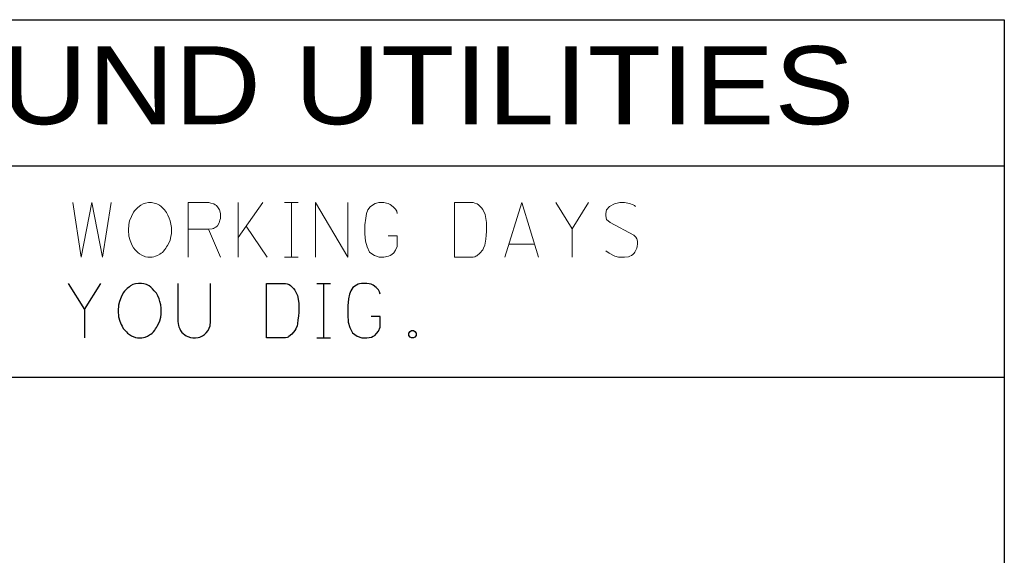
# Paper-space layout '113851GT001' of a CAD drawing. Header units: feet. Extents: x 0 to 34, y 0 to 22.
# Tile 8 of 12: x 5.5 to 8, y 3.8 to 5.2. Entities that reach past the tile are written whole.
import ezdxf
from ezdxf.enums import TextEntityAlignment as Align

# ---------------------------------------------------------------- set-up
doc = ezdxf.new("R2010")
doc.units = ezdxf.units.FT
doc.header["$MEASUREMENT"] = 0
doc.layers.add('C-ANNO-TEXT', color=7, linetype='Continuous')
doc.layers.add('SH_Data', color=7, linetype='Continuous')
doc.styles.add('Font 70-Main Title', font='txt', dxfattribs={"width": 1.15, "height": 0.25})

# ---------------------------------------------------------------- blocks, each defined once
blk = doc.blocks.new('*U887')
at = {"layer": 'SH_Data', "linetype": 'Continuous', "lineweight": 13}
blk.add_line((49.1076, -13.3372), (49.1385, -13.4089), dxfattribs=at)
at = {"layer": 'SH_Data', "linetype": 'Continuous', "lineweight": 13, "flags": 128}
blk.add_lwpolyline([(49.0558, -13.4089), (49.0558, -13.2689), (49.1087, -13.2689), (49.1142, -13.27), (49.1219, -13.2722), (49.1252, -13.2744), (49.1286, -13.2766), (49.133, -13.2821), (49.1363, -13.2876), (49.1385, -13.2964), (49.1385, -13.3096), (49.1374, -13.3141), (49.1352, -13.3207), (49.1308, -13.3284), (49.1264, -13.3317), (49.123, -13.3339), (49.1208, -13.335), (49.1175, -13.3361), (49.1076, -13.3372), (49.0558, -13.3372)], dxfattribs=at)
blk = doc.blocks.new('*U888')
at = {"layer": 'SH_Data', "linetype": 'Continuous', "lineweight": 13}
for p, q in [((49.1837, -13.2689), (49.1837, -13.4089)), ((49.2476, -13.2689), (49.1837, -13.3581)), ((49.2046, -13.3295), (49.2586, -13.4089))]:
    blk.add_line(p, q, dxfattribs=at)
blk = doc.blocks.new('*U889')
at = {"layer": 'SH_Data', "linetype": 'Continuous', "lineweight": 13}
for p, q in [((49.3027, -13.2689), (49.338, -13.2689)), ((49.3204, -13.4089), (49.3204, -13.2689)), ((49.3027, -13.4089), (49.338, -13.4089))]:
    blk.add_line(p, q, dxfattribs=at)
blk = doc.blocks.new('*U890')
at = {"layer": 'SH_Data', "linetype": 'Continuous', "lineweight": 13}
blk.add_line((49.9431, -13.3758), (49.8781, -13.3758), dxfattribs=at)
at = {"layer": 'SH_Data', "linetype": 'Continuous', "lineweight": 13, "flags": 128}
blk.add_lwpolyline([(49.8671, -13.4089), (49.9112, -13.2689), (49.9541, -13.4089)], dxfattribs=at)
blk = doc.blocks.new('*U891')
at = {"layer": 'SH_Data', "linetype": 'Continuous', "lineweight": 13}
blk.add_line((50.0401, -13.3361), (50.0401, -13.4089), dxfattribs=at)
at = {"layer": 'SH_Data', "linetype": 'Continuous', "lineweight": 13, "flags": 128}
blk.add_lwpolyline([(49.9982, -13.2689), (50.0401, -13.3361), (50.082, -13.2689)], dxfattribs=at)
blk = doc.blocks.new('*U896')
at = {"layer": 'SH_Data', "linetype": 'Continuous', "lineweight": 30}
blk.add_line((47.9177, -13.5432), (47.9177, -13.6159), dxfattribs=at)
at = {"layer": 'SH_Data', "linetype": 'Continuous', "lineweight": 30, "flags": 128}
blk.add_lwpolyline([(47.8758, -13.4759), (47.9177, -13.5432), (47.9596, -13.4759)], dxfattribs=at)
blk = doc.blocks.new('*U897')
at = {"layer": 'SH_Data', "linetype": 'Continuous', "lineweight": 30}
for p, q in [((48.5129, -13.4759), (48.5482, -13.4759)), ((48.5305, -13.6159), (48.5305, -13.4759)), ((48.5129, -13.6159), (48.5482, -13.6159))]:
    blk.add_line(p, q, dxfattribs=at)
blk = doc.blocks.new('OUPS NEW LOGO - 2022 - SCR')
for points in [[(-2.375, 1.0272), (2.375, 1.0272)], [(-2.375, 0.4855), (2.375, 0.4855)]]:
    blk.add_lwpolyline(points)
at = {"layer": 'SH_Data', "color": 7, "flags": 128}
blk.add_lwpolyline([(2.375, 1.4022), (2.375, -1.3895), (-2.375, -1.3895), (-2.375, 1.4022)], close=True, dxfattribs=at)
at = {"layer": 'SH_Data', "linetype": 'Continuous', "lineweight": 13, "flags": 128}
for points in [[(-0.0124, 0.9328), (0.0085, 0.7928), (0.0361, 0.9328), (0.0637, 0.7928), (0.0857, 0.9328)], [(0.1739, 0.9317), (0.1706, 0.9306), (0.1673, 0.9295), (0.1618, 0.9262), (0.1585, 0.924), (0.153, 0.9196), (0.1485, 0.9152), (0.1463, 0.913), (0.143, 0.9086), (0.1375, 0.8976), (0.1331, 0.8865), (0.1309, 0.8766), (0.1298, 0.8623), (0.1309, 0.8469), (0.1342, 0.8358), (0.1375, 0.827), (0.1397, 0.8226), (0.143, 0.8171), (0.1475, 0.8116), (0.1507, 0.8083), (0.1541, 0.805), (0.1585, 0.8017), (0.164, 0.7984), (0.1739, 0.7939), (0.1794, 0.7928), (0.1904, 0.7928), (0.1948, 0.7939), (0.1993, 0.7951), (0.2048, 0.7973), (0.2103, 0.8006), (0.2136, 0.8028), (0.2169, 0.805), (0.2202, 0.8083), (0.2235, 0.8127), (0.2257, 0.816), (0.2279, 0.8193), (0.2301, 0.8226), (0.2334, 0.8292), (0.2367, 0.8369), (0.2389, 0.8458), (0.24, 0.8535), (0.24, 0.8546), (0.24, 0.8623), (0.24, 0.8689), (0.2389, 0.8777), (0.2367, 0.8865), (0.2345, 0.8931), (0.2312, 0.9009), (0.2279, 0.9075), (0.2224, 0.9141), (0.218, 0.9185), (0.2136, 0.9229), (0.2092, 0.9262), (0.2026, 0.9295), (0.196, 0.9317), (0.1893, 0.9328), (0.1816, 0.9328), (0.1739, 0.9317)], [(0.6093, 0.7928), (0.6093, 0.9328), (0.692, 0.7928), (0.692, 0.9328)], [(0.8187, 0.9053), (0.8176, 0.9108), (0.8143, 0.9163), (0.8088, 0.9218), (0.8011, 0.9284), (0.7956, 0.9306), (0.7912, 0.9317), (0.7846, 0.9328), (0.7714, 0.9328), (0.7658, 0.9317), (0.7625, 0.9306), (0.7581, 0.9284), (0.7493, 0.9218), (0.7438, 0.9141), (0.7405, 0.9053), (0.7383, 0.8931), (0.7361, 0.8755), (0.7361, 0.8524), (0.7372, 0.8336), (0.7416, 0.8193), (0.7482, 0.8061), (0.7537, 0.8017), (0.7603, 0.7973), (0.7724, 0.7928), (0.7846, 0.7928), (0.7967, 0.7951), (0.8011, 0.7973), (0.8055, 0.7995), (0.8099, 0.8039), (0.8143, 0.8105), (0.8187, 0.8204), (0.8187, 0.848), (0.7956, 0.848)], [(0.9653, 0.9328), (1.0138, 0.9328), (1.0182, 0.9317), (1.0238, 0.9295), (1.0271, 0.9273), (1.0315, 0.9229), (1.0348, 0.9196), (1.0381, 0.9152), (1.0447, 0.902), (1.048, 0.8821), (1.048, 0.8667), (1.048, 0.859), (1.0469, 0.8491), (1.0458, 0.8391), (1.0447, 0.8292), (1.0436, 0.8237), (1.0403, 0.816), (1.0381, 0.8116), (1.0304, 0.8028), (1.0227, 0.7961), (1.0205, 0.7951), (1.0182, 0.7939), (1.0138, 0.7928), (0.9653, 0.7928), (0.9653, 0.9328)], [(1.4294, 0.9229), (1.4272, 0.9251), (1.4239, 0.9273), (1.4139, 0.9306), (1.4018, 0.9328), (1.393, 0.9328), (1.3897, 0.9328), (1.3754, 0.9295), (1.3632, 0.9229), (1.3555, 0.9141), (1.3533, 0.9053), (1.3533, 0.8987), (1.3555, 0.8898), (1.3644, 0.8821), (1.425, 0.8491), (1.4305, 0.8446), (1.4327, 0.8402), (1.4349, 0.8336), (1.4349, 0.827), (1.4338, 0.8204), (1.4327, 0.816), (1.4305, 0.8105), (1.4283, 0.8061), (1.4261, 0.8028), (1.4228, 0.7995), (1.4195, 0.7973), (1.4151, 0.7951), (1.4117, 0.7939), (1.4018, 0.7928), (1.3864, 0.7928), (1.3765, 0.7951), (1.3621, 0.8028), (1.3533, 0.8094)]]:
    blk.add_lwpolyline(points, dxfattribs=at)
at = {"layer": 'SH_Data', "linetype": 'Continuous', "lineweight": 30, "flags": 128}
for points in [[(0.1477, 0.7247), (0.1444, 0.7236), (0.1411, 0.7225), (0.1356, 0.7191), (0.1323, 0.7169), (0.1268, 0.7125), (0.1224, 0.7081), (0.1201, 0.7059), (0.1168, 0.7015), (0.1113, 0.6905), (0.1069, 0.6795), (0.1047, 0.6696), (0.1036, 0.6552), (0.1047, 0.6398), (0.108, 0.6288), (0.1113, 0.6199), (0.1135, 0.6155), (0.1168, 0.61), (0.1213, 0.6045), (0.1246, 0.6012), (0.1279, 0.5979), (0.1323, 0.5946), (0.1378, 0.5913), (0.1477, 0.5869), (0.1532, 0.5858), (0.1642, 0.5858), (0.1686, 0.5869), (0.1731, 0.588), (0.1786, 0.5902), (0.1841, 0.5935), (0.1874, 0.5957), (0.1907, 0.5979), (0.194, 0.6012), (0.1973, 0.6056), (0.1995, 0.6089), (0.2017, 0.6122), (0.2039, 0.6155), (0.2072, 0.6221), (0.2105, 0.6299), (0.2127, 0.6387), (0.2138, 0.6464), (0.2138, 0.6475), (0.2138, 0.6552), (0.2138, 0.6618), (0.2127, 0.6706), (0.2105, 0.6795), (0.2083, 0.6861), (0.205, 0.6938), (0.2017, 0.7004), (0.1962, 0.707), (0.1918, 0.7114), (0.1874, 0.7159), (0.183, 0.7191), (0.1764, 0.7225), (0.1698, 0.7247), (0.1631, 0.7258), (0.1554, 0.7258), (0.1477, 0.7247)], [(0.2568, 0.7258), (0.2568, 0.6277), (0.2579, 0.6177), (0.2591, 0.6144), (0.2613, 0.6089), (0.2635, 0.6045), (0.2668, 0.6001), (0.269, 0.5979), (0.2701, 0.5968), (0.2745, 0.5935), (0.2778, 0.5913), (0.2822, 0.5891), (0.2888, 0.5869), (0.2954, 0.5858), (0.302, 0.5858), (0.3086, 0.5869), (0.3131, 0.588), (0.3197, 0.5913), (0.3252, 0.5946), (0.3296, 0.599), (0.334, 0.6045), (0.3373, 0.6111), (0.3395, 0.6166), (0.3406, 0.6277), (0.3406, 0.7258)], [(0.4839, 0.7258), (0.5324, 0.7258), (0.5368, 0.7247), (0.5423, 0.7225), (0.5456, 0.7203), (0.55, 0.7159), (0.5533, 0.7125), (0.5567, 0.7081), (0.5633, 0.6949), (0.5666, 0.6751), (0.5666, 0.6596), (0.5666, 0.6519), (0.5655, 0.642), (0.5644, 0.6321), (0.5633, 0.6221), (0.5622, 0.6166), (0.5589, 0.6089), (0.5567, 0.6045), (0.5489, 0.5957), (0.5412, 0.5891), (0.539, 0.588), (0.5368, 0.5869), (0.5324, 0.5858), (0.4839, 0.5858), (0.4839, 0.7258)], [(0.7749, 0.6982), (0.7738, 0.7037), (0.7705, 0.7092), (0.765, 0.7147), (0.7573, 0.7214), (0.7518, 0.7236), (0.7473, 0.7247), (0.7407, 0.7258), (0.7275, 0.7258), (0.722, 0.7247), (0.7187, 0.7236), (0.7143, 0.7214), (0.7055, 0.7147), (0.6999, 0.707), (0.6966, 0.6982), (0.6944, 0.6861), (0.6922, 0.6684), (0.6922, 0.6453), (0.6933, 0.6266), (0.6977, 0.6122), (0.7043, 0.599), (0.7099, 0.5946), (0.7165, 0.5902), (0.7286, 0.5858), (0.7407, 0.5858), (0.7528, 0.588), (0.7573, 0.5902), (0.7617, 0.5924), (0.7661, 0.5968), (0.7705, 0.6034), (0.7749, 0.6133), (0.7749, 0.6409), (0.7518, 0.6409)]]:
    blk.add_lwpolyline(points, dxfattribs=at)
at = {"layer": 'SH_Data', "color": 7, "linetype": 'Continuous', "flags": 128}
blk.add_lwpolyline([(0.8554, 0.6045), (0.8609, 0.6045), (0.8642, 0.6023), (0.8675, 0.5979), (0.8675, 0.5924), (0.8642, 0.588), (0.8609, 0.5858), (0.8554, 0.5858), (0.8521, 0.588), (0.8487, 0.5924), (0.8487, 0.5979), (0.8521, 0.6023), (0.8554, 0.6045)], dxfattribs=at)
at = {"layer": 'SH_Data', "linetype": 'Continuous', "lineweight": 13}
for name in ['*U887', '*U888', '*U889', '*U890', '*U891']:
    blk.add_blockref(name, (-48.7728, 14.2017), dxfattribs=at)
at = {"layer": 'SH_Data', "linetype": 'Continuous', "lineweight": 30}
for name in ['*U896', '*U897']:
    blk.add_blockref(name, (-47.9, 14.2017), dxfattribs=at)
at = {"layer": 'SH_Data', "color": 7, "linetype": 'Continuous', "style": 'Font 70-Main Title', "width": 1.15}
blk.add_text('UNDERGROUND UTILITIES', height=0.2, dxfattribs=at).set_placement((0, 1.2341), align=Align.MIDDLE_CENTER)

psp = doc.layouts.new('113851GT001')

# ---------------------------------------------------------------- block references
at = {"layer": 'C-ANNO-TEXT'}
psp.add_blockref('OUPS NEW LOGO - 2022 - SCR', (5.6304, 3.8192), dxfattribs=at)

doc.saveas('drawing.dxf')
